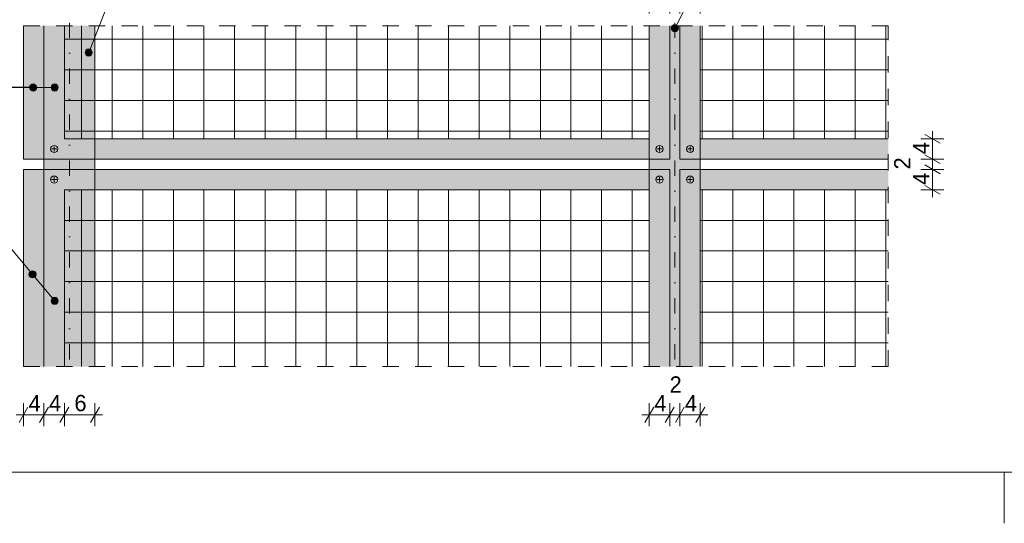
# Model space of a CAD drawing. Extents: x -279660 to -178910, y 57506 to 97979.
# Tile 4 of 44: x -266068 to -256410, y 68529 to 73464. Entities that reach past the tile are written whole.
import ezdxf

# ---------------------------------------------------------------- set-up
doc = ezdxf.new("R2010")
doc.units = 0
doc.header["$MEASUREMENT"] = 0
doc.linetypes.add('Dot & Dashed', pattern=[450, 150, -150, 0, -150])
doc.linetypes.add('Przerywana', pattern=[320, 160, -160])
for name, color, linetype, lineweight in [('A-Opisy_Nr_Pióra__21', 7, 'Continuous', 9), ('Arch kolorystyka_Nr_Pióra__41', 7, 'Continuous', 15), ('Arch konstrukcja dachu_Nr_Pióra__21', 7, 'Continuous', 9), ('Arch opisy_Nr_Pióra__19', 255, 'Continuous', 13), ('Arch opisy_Nr_Pióra__21', 7, 'Continuous', 9), ('ARCH TABELA_Nr_Pióra__21', 7, 'Continuous', 9), ('Arch teren_Nr_Pióra__21', 7, 'Continuous', 9), ('Arch wymiary_Nr_Pióra__21', 7, 'Continuous', 9)]:
    doc.layers.add(name, color=color, linetype=linetype, lineweight=lineweight)
doc.layers.add('Arch kolorystyka_Nr_Pióra__2', color=7, linetype='Continuous', lineweight=13, true_color=0x7f7f7f)
doc.layers.add('Arch konstrukcja dachu_Nr_Pióra__22', color=7, linetype='Continuous', lineweight=9, true_color=0x7f7f7f)
doc.layers.add('Arch opisy', color=7, linetype='Continuous')
doc.layers.add('Arch wymiary', color=7, linetype='Continuous')
doc.styles.add('GENERATED_STYLE_1', font='txt')
doc.dimstyles.new('GENERATED_STYLE__1', dxfattribs={"dimtxt": 160.000002, "dimasz": 114, "dimexe": 0.18, "dimexo": 0, "dimgap": 0.09, "dimtad": 1, "dimtih": 1, "dimtoh": 1, "dimdec": 0, "dimlfac": 0.1, "dimzin": 0, "dimdsep": 46, "dimtxsty": 'GENERATED_STYLE_1', "dimblk": 'ARROWHEAD_2', "dimblk1": 'ARROWHEAD_2', "dimblk2": 'ARROWHEAD_2', "dimcen": 0.09, "dimclrd": 7, "dimclre": 7, "dimclrt": 7, "dimazin": 0, "dimtfac": 1, "dimtdec": 4, "dimtmove": 0, "dimatfit": 3, "dimfxl": 0, "dimtolj": 1, "dimtzin": 0, "dimarcsym": 0})
doc.dimstyles.new('GENERATED_STYLE__2', dxfattribs={"dimtxt": 160.000002, "dimasz": 114, "dimexe": 0.18, "dimexo": 0, "dimgap": 0.09, "dimtad": 1, "dimdec": 0, "dimlfac": 0.1, "dimzin": 0, "dimdsep": 46, "dimtxsty": 'GENERATED_STYLE_1', "dimblk": 'ARROWHEAD_2', "dimblk1": 'ARROWHEAD_2', "dimblk2": 'ARROWHEAD_2', "dimcen": 0.09, "dimclrd": 7, "dimclre": 7, "dimclrt": 7, "dimazin": 0, "dimtfac": 1, "dimtdec": 4, "dimtmove": 0, "dimatfit": 3, "dimfxl": 0, "dimtolj": 1, "dimtzin": 0, "dimarcsym": 0})
doc.dimstyles.new('GENERATED_STYLE__7', dxfattribs={"dimtxt": 0.18, "dimasz": 127.68, "dimexe": 0.18, "dimexo": 0.0625, "dimgap": 0.09, "dimtad": 0, "dimtih": 1, "dimtoh": 1, "dimdec": 4, "dimzin": 0, "dimdsep": 46, "dimcen": 0.09, "dimadec": 0, "dimazin": 0, "dimtfac": 1, "dimtdec": 4, "dimtmove": 0, "dimatfit": 3, "dimldrblk": 'ARROWHEAD_11', "dimfxl": 0, "dimtolj": 1, "dimtzin": 0, "dimarcsym": 0})

# ---------------------------------------------------------------- blocks, each defined once
blk = doc.blocks.new('Linia_51', base_point=(-264302, 75916.8))
at = {"layer": 'Arch opisy_Nr_Pióra__21', "linetype": 'Continuous'}
blk.add_hatch(color=256, dxfattribs=at).paths.add_polyline_path([(-265355.9, 73143.3), (-265358.6, 73156.7), (-265366.2, 73168), (-265377.5, 73175.6), (-265390.9, 73178.3), (-265404.3, 73175.6), (-265415.7, 73168), (-265423.3, 73156.7), (-265425.9, 73143.3), (-265423.3, 73129.9), (-265415.7, 73118.5), (-265404.3, 73111), (-265390.9, 73108.3), (-265377.5, 73111), (-265366.2, 73118.5), (-265358.6, 73129.9)], flags=0)
blk.add_line((-264302, 75916.8), (-265378.1, 73175.9), dxfattribs=at)
blk.add_circle((-265390.9, 73143.3), 35, dxfattribs=at)
blk = doc.blocks.new('Linia_52', base_point=(-258364.5, 75916.8))
at = {"layer": 'Arch opisy_Nr_Pióra__21', "linetype": 'Continuous'}
blk.add_hatch(color=256, dxfattribs=at).paths.add_polyline_path([(-259607.2, 73381.2), (-259609.9, 73394.6), (-259617.4, 73405.9), (-259628.8, 73413.5), (-259642.2, 73416.2), (-259655.6, 73413.5), (-259666.9, 73405.9), (-259674.5, 73394.6), (-259677.2, 73381.2), (-259674.5, 73367.8), (-259666.9, 73356.4), (-259655.6, 73348.8), (-259642.2, 73346.2), (-259628.8, 73348.8), (-259617.4, 73356.4), (-259609.9, 73367.8)], flags=0)
blk.add_line((-258364.5, 75916.8), (-259626.4, 73412.4), dxfattribs=at)
blk.add_circle((-259642.2, 73381.2), 35, dxfattribs=at)
blk = doc.blocks.new('*D386')
at = {"layer": 'Arch wymiary_Nr_Pióra__21', "linetype": 'Continuous'}
for p, q in [((-257002.5, 71997.7), (-257227.5, 71997.7)), ((-257190, 72041), (-257040, 71954.4)), ((-257115, 71797.7), (-257115, 71997.7)), ((-257002.5, 71797.7), (-257227.5, 71797.7)), ((-257190, 71841), (-257040, 71754.4)), ((-257115, 71724.3), (-257115, 71797.7))]:
    blk.add_line(p, q, dxfattribs=at)
at = {"layer": 'Arch wymiary_Nr_Pióra__21', "char_height": 160, "attachment_point": 7, "rotation": 90, "style": 'GENERATED_STYLE_1'}
for s, insert in [('{4}', (-257147, 72146.5)), ('{2}', (-257331, 71996.5)), ('{4}', (-257147, 71846.5))]:
    blk.add_mtext(s, dxfattribs=dict(at, insert=insert))
blk = doc.blocks.new('ARROWHEAD_2')
at = {"color": 0, "linetype": 'Continuous', "lineweight": 0}
for p, q in [((0, 0), (-1, 0)), ((-0.378, -0.655), (0.378, 0.655))]:
    blk.add_line(p, q, dxfattribs=at)
blk = doc.blocks.new('*D387')
at = {"layer": 'Arch wymiary_Nr_Pióra__21', "linetype": 'Continuous'}
for p, q in [((-257002.5, 72097.7), (-257227.5, 72097.7)), ((-257190, 72141), (-257040, 72054.4)), ((-257115, 71997.7), (-257115, 72097.7)), ((-257002.5, 71997.7), (-257227.5, 71997.7)), ((-257190, 72041), (-257040, 71954.4))]:
    blk.add_line(p, q, dxfattribs=at)
at = {"layer": 'Arch wymiary_Nr_Pióra__21', "char_height": 160, "attachment_point": 7, "rotation": 90, "style": 'GENERATED_STYLE_1'}
for s, insert in [('{4}', (-257147, 72146.5)), ('{2}', (-257331, 71996.5)), ('{4}', (-257147, 71846.5))]:
    blk.add_mtext(s, dxfattribs=dict(at, insert=insert))
blk = doc.blocks.new('*D388')
at = {"layer": 'Arch wymiary_Nr_Pióra__21', "linetype": 'Continuous'}
for p, q in [((-257040, 72254.4), (-257190, 72341)), ((-257115, 72297.7), (-257115, 72371)), ((-257002.5, 72297.7), (-257227.5, 72297.7)), ((-257115, 72097.7), (-257115, 72297.7)), ((-257002.5, 72097.7), (-257227.5, 72097.7)), ((-257190, 72141), (-257040, 72054.4))]:
    blk.add_line(p, q, dxfattribs=at)
at = {"layer": 'Arch wymiary_Nr_Pióra__21', "char_height": 160, "attachment_point": 7, "rotation": 90, "style": 'GENERATED_STYLE_1'}
for s, insert in [('{4}', (-257147, 72146.5)), ('{2}', (-257331, 71996.5)), ('{4}', (-257147, 71846.5))]:
    blk.add_mtext(s, dxfattribs=dict(at, insert=insert))
blk = doc.blocks.new('*D389')
at = {"layer": 'Arch wymiary_Nr_Pióra__21', "linetype": 'Continuous'}
for p, q in [((-259848.9, 73711.5), (-259935.5, 73561.5)), ((-259892.2, 73524), (-259892.2, 73749)), ((-259648.9, 73711.5), (-259735.5, 73561.5)), ((-259692.2, 73524), (-259692.2, 73749)), ((-259965.5, 73636.5), (-259892.2, 73636.5)), ((-259892.2, 73636.5), (-259692.2, 73636.5))]:
    blk.add_line(p, q, dxfattribs=at)
at = {"layer": 'Arch wymiary_Nr_Pióra__21', "char_height": 160, "attachment_point": 7, "style": 'GENERATED_STYLE_1'}
for s, insert in [('{2}', (-259693.4, 73852.5)), ('{4}', (-259843.4, 73668.5)), ('{4}', (-259543.4, 73668.5))]:
    blk.add_mtext(s, dxfattribs=dict(at, insert=insert))
blk = doc.blocks.new('*D391')
at = {"layer": 'Arch wymiary_Nr_Pióra__21', "linetype": 'Continuous'}
for p, q in [((-259548.9, 73711.5), (-259635.5, 73561.5)), ((-259592.2, 73524), (-259592.2, 73749)), ((-259435.5, 73561.5), (-259348.9, 73711.5)), ((-259392.2, 73524), (-259392.2, 73749)), ((-259592.2, 73636.5), (-259392.2, 73636.5)), ((-259392.2, 73636.5), (-259318.8, 73636.5))]:
    blk.add_line(p, q, dxfattribs=at)
at = {"layer": 'Arch wymiary_Nr_Pióra__21', "char_height": 160, "attachment_point": 7, "style": 'GENERATED_STYLE_1'}
for s, insert in [('{2}', (-259693.4, 73852.5)), ('{4}', (-259843.4, 73668.5)), ('{4}', (-259543.4, 73668.5))]:
    blk.add_mtext(s, dxfattribs=dict(at, insert=insert))
blk = doc.blocks.new('*D395')
at = {"layer": 'Arch wymiary_Nr_Pióra__21', "linetype": 'Continuous'}
for p, q in [((-266282.2, 72097.7), (-266282.2, 72171)), ((-266169.7, 72097.7), (-266394.7, 72097.7)), ((-266207.2, 72054.4), (-266357.2, 72141)), ((-266282.2, 71997.7), (-266282.2, 72097.7)), ((-266169.7, 71997.7), (-266394.7, 71997.7)), ((-266357.2, 72041), (-266207.2, 71954.4)), ((-266282.2, 71924.3), (-266282.2, 71997.7))]:
    blk.add_line(p, q, dxfattribs=at)
at = {"layer": 'Arch wymiary_Nr_Pióra__21', "insert": (-266314.2, 71851.9), "char_height": 160, "attachment_point": 7, "rotation": 90, "style": 'GENERATED_STYLE_1'}
blk.add_mtext('{2}', dxfattribs=at)
blk = doc.blocks.new('*D396')
at = {"layer": 'Arch wymiary_Nr_Pióra__21', "linetype": 'Continuous'}
for p, q in [((-259848.9, 69668.2), (-259935.5, 69518.2)), ((-259892.2, 69480.7), (-259892.2, 69705.7)), ((-259648.9, 69668.2), (-259735.5, 69518.2)), ((-259692.2, 69480.7), (-259692.2, 69705.7)), ((-259965.5, 69593.2), (-259892.2, 69593.2)), ((-259892.2, 69593.2), (-259692.2, 69593.2))]:
    blk.add_line(p, q, dxfattribs=at)
at = {"layer": 'Arch wymiary_Nr_Pióra__21', "char_height": 160, "attachment_point": 7, "style": 'GENERATED_STYLE_1'}
for s, insert in [('{2}', (-259693.4, 69809.2)), ('{4}', (-259843.4, 69625.2)), ('{4}', (-259543.4, 69625.2))]:
    blk.add_mtext(s, dxfattribs=dict(at, insert=insert))
blk = doc.blocks.new('*D397')
at = {"layer": 'Arch wymiary_Nr_Pióra__21', "linetype": 'Continuous'}
for p, q in [((-259648.9, 69668.2), (-259735.5, 69518.2)), ((-259692.2, 69480.7), (-259692.2, 69705.7)), ((-259548.9, 69668.2), (-259635.5, 69518.2)), ((-259592.2, 69480.7), (-259592.2, 69705.7)), ((-259692.2, 69593.2), (-259592.2, 69593.2))]:
    blk.add_line(p, q, dxfattribs=at)
at = {"layer": 'Arch wymiary_Nr_Pióra__21', "char_height": 160, "attachment_point": 7, "style": 'GENERATED_STYLE_1'}
for s, insert in [('{2}', (-259693.4, 69809.2)), ('{4}', (-259843.4, 69625.2)), ('{4}', (-259543.4, 69625.2))]:
    blk.add_mtext(s, dxfattribs=dict(at, insert=insert))
blk = doc.blocks.new('*D398')
at = {"layer": 'Arch wymiary_Nr_Pióra__21', "linetype": 'Continuous'}
for p, q in [((-259548.9, 69668.2), (-259635.5, 69518.2)), ((-259592.2, 69480.7), (-259592.2, 69705.7)), ((-259435.5, 69518.2), (-259348.9, 69668.2)), ((-259392.2, 69480.7), (-259392.2, 69705.7)), ((-259592.2, 69593.2), (-259392.2, 69593.2)), ((-259392.2, 69593.2), (-259318.8, 69593.2))]:
    blk.add_line(p, q, dxfattribs=at)
at = {"layer": 'Arch wymiary_Nr_Pióra__21', "char_height": 160, "attachment_point": 7, "style": 'GENERATED_STYLE_1'}
for s, insert in [('{2}', (-259693.4, 69809.2)), ('{4}', (-259843.4, 69625.2)), ('{4}', (-259543.4, 69625.2))]:
    blk.add_mtext(s, dxfattribs=dict(at, insert=insert))
blk = doc.blocks.new('*D399')
at = {"layer": 'Arch wymiary_Nr_Pióra__21', "linetype": 'Continuous'}
for p, q in [((-265986.4, 73841.2), (-266073, 73691.2)), ((-266029.7, 73653.7), (-266029.7, 73878.7)), ((-265786.4, 73841.2), (-265873, 73691.2)), ((-265829.7, 73653.7), (-265829.7, 73878.7)), ((-266103, 73766.2), (-266029.7, 73766.2)), ((-266029.7, 73766.2), (-265829.7, 73766.2))]:
    blk.add_line(p, q, dxfattribs=at)
at = {"layer": 'Arch wymiary_Nr_Pióra__21', "char_height": 160, "attachment_point": 7, "style": 'GENERATED_STYLE_1'}
for s, insert in [('{4}', (-265980.9, 73798.2)), ('{4}', (-265780.9, 73798.2)), ('{6}', (-265530.9, 73798.2))]:
    blk.add_mtext(s, dxfattribs=dict(at, insert=insert))
blk = doc.blocks.new('*D400')
at = {"layer": 'Arch wymiary_Nr_Pióra__21', "linetype": 'Continuous'}
for p, q in [((-265786.4, 73841.2), (-265873, 73691.2)), ((-265829.7, 73653.7), (-265829.7, 73878.7)), ((-265586.4, 73841.2), (-265673, 73691.2)), ((-265629.7, 73653.7), (-265629.7, 73878.7)), ((-265829.7, 73766.2), (-265629.7, 73766.2))]:
    blk.add_line(p, q, dxfattribs=at)
at = {"layer": 'Arch wymiary_Nr_Pióra__21', "char_height": 160, "attachment_point": 7, "style": 'GENERATED_STYLE_1'}
for s, insert in [('{4}', (-265980.9, 73798.2)), ('{4}', (-265780.9, 73798.2)), ('{6}', (-265530.9, 73798.2))]:
    blk.add_mtext(s, dxfattribs=dict(at, insert=insert))
blk = doc.blocks.new('*D401')
at = {"layer": 'Arch wymiary_Nr_Pióra__21', "linetype": 'Continuous'}
for p, q in [((-265586.4, 73841.2), (-265673, 73691.2)), ((-265629.7, 73653.7), (-265629.7, 73878.7)), ((-265373, 73691.2), (-265286.4, 73841.2)), ((-265329.7, 73653.7), (-265329.7, 73878.7)), ((-265629.7, 73766.2), (-265329.7, 73766.2)), ((-265329.7, 73766.2), (-265256.3, 73766.2))]:
    blk.add_line(p, q, dxfattribs=at)
at = {"layer": 'Arch wymiary_Nr_Pióra__21', "char_height": 160, "attachment_point": 7, "style": 'GENERATED_STYLE_1'}
for s, insert in [('{4}', (-265980.9, 73798.2)), ('{4}', (-265780.9, 73798.2)), ('{6}', (-265530.9, 73798.2))]:
    blk.add_mtext(s, dxfattribs=dict(at, insert=insert))
blk = doc.blocks.new('*D406')
at = {"layer": 'Arch wymiary_Nr_Pióra__21', "linetype": 'Continuous'}
for p, q in [((-265986.4, 69668.2), (-266073, 69518.2)), ((-266029.7, 69480.7), (-266029.7, 69705.7)), ((-265786.4, 69668.2), (-265873, 69518.2)), ((-265829.7, 69480.7), (-265829.7, 69705.7)), ((-266103, 69593.2), (-266029.7, 69593.2)), ((-266029.7, 69593.2), (-265829.7, 69593.2))]:
    blk.add_line(p, q, dxfattribs=at)
at = {"layer": 'Arch wymiary_Nr_Pióra__21', "char_height": 160, "attachment_point": 7, "style": 'GENERATED_STYLE_1'}
for s, insert in [('{4}', (-265980.9, 69625.2)), ('{4}', (-265780.9, 69625.2)), ('{6}', (-265530.9, 69625.2))]:
    blk.add_mtext(s, dxfattribs=dict(at, insert=insert))
blk = doc.blocks.new('*D407')
at = {"layer": 'Arch wymiary_Nr_Pióra__21', "linetype": 'Continuous'}
for p, q in [((-265786.4, 69668.2), (-265873, 69518.2)), ((-265829.7, 69480.7), (-265829.7, 69705.7)), ((-265586.4, 69668.2), (-265673, 69518.2)), ((-265629.7, 69480.7), (-265629.7, 69705.7)), ((-265829.7, 69593.2), (-265629.7, 69593.2))]:
    blk.add_line(p, q, dxfattribs=at)
at = {"layer": 'Arch wymiary_Nr_Pióra__21', "char_height": 160, "attachment_point": 7, "style": 'GENERATED_STYLE_1'}
for s, insert in [('{4}', (-265980.9, 69625.2)), ('{4}', (-265780.9, 69625.2)), ('{6}', (-265530.9, 69625.2))]:
    blk.add_mtext(s, dxfattribs=dict(at, insert=insert))
blk = doc.blocks.new('*D408')
at = {"layer": 'Arch wymiary_Nr_Pióra__21', "linetype": 'Continuous'}
for p, q in [((-265586.4, 69668.2), (-265673, 69518.2)), ((-265629.7, 69480.7), (-265629.7, 69705.7)), ((-265373, 69518.2), (-265286.4, 69668.2)), ((-265329.7, 69480.7), (-265329.7, 69705.7)), ((-265629.7, 69593.2), (-265329.7, 69593.2)), ((-265329.7, 69593.2), (-265256.3, 69593.2))]:
    blk.add_line(p, q, dxfattribs=at)
at = {"layer": 'Arch wymiary_Nr_Pióra__21', "char_height": 160, "attachment_point": 7, "style": 'GENERATED_STYLE_1'}
for s, insert in [('{4}', (-265980.9, 69625.2)), ('{4}', (-265780.9, 69625.2)), ('{6}', (-265530.9, 69625.2))]:
    blk.add_mtext(s, dxfattribs=dict(at, insert=insert))
blk = doc.blocks.new('ARROWHEAD_11')
at = {"color": 0, "linetype": 'Continuous', "lineweight": 0}
blk.add_line((0, 0), (-1, 0), dxfattribs=at)
at = {"color": 0, "linetype": 'Continuous', "lineweight": 0, "const_width": 0.25, "flags": 128}
blk.add_lwpolyline([(-0.125, 0, 1), (0.125, 0, 1)], format="xyb", close=True, dxfattribs=at)
blk = doc.blocks.new('Linia_57', base_point=(-265936.2, 72799.7))
at = {"layer": 'Arch opisy_Nr_Pióra__19', "linetype": 'Continuous'}
blk.add_hatch(color=256, dxfattribs=at).paths.add_polyline_path([(-265901.2, 72799.7), (-265903.9, 72813.1), (-265911.5, 72824.5), (-265922.8, 72832.1), (-265936.2, 72834.7), (-265949.6, 72832.1), (-265961, 72824.5), (-265968.5, 72813.1), (-265971.2, 72799.7), (-265968.5, 72786.3), (-265961, 72775), (-265949.6, 72767.4), (-265936.2, 72764.7), (-265922.8, 72767.4), (-265911.5, 72775), (-265903.9, 72786.3)], flags=0)
blk.add_line((-265971.2, 72799.7), (-266029.7, 72799.7), dxfattribs=at)
blk.add_circle((-265936.2, 72799.7), 35, dxfattribs=at)
blk = doc.blocks.new('Linia_58', base_point=(-265936.2, 72799.7))
at = {"layer": 'Arch opisy_Nr_Pióra__19', "linetype": 'Continuous'}
for points in [[(-265901.2, 72799.7), (-265903.9, 72813.1), (-265911.5, 72824.5), (-265922.8, 72832.1), (-265936.2, 72834.7), (-265949.6, 72832.1), (-265961, 72824.5), (-265968.5, 72813.1), (-265971.2, 72799.7), (-265968.5, 72786.3), (-265961, 72775), (-265949.6, 72767.4), (-265936.2, 72764.7), (-265922.8, 72767.4), (-265911.5, 72775), (-265903.9, 72786.3)], [(-265689.6, 72799.7), (-265692.3, 72813.1), (-265699.8, 72824.5), (-265711.2, 72832.1), (-265724.6, 72834.7), (-265738, 72832.1), (-265749.3, 72824.5), (-265756.9, 72813.1), (-265759.6, 72799.7), (-265756.9, 72786.3), (-265749.3, 72775), (-265738, 72767.4), (-265724.6, 72764.7), (-265711.2, 72767.4), (-265699.8, 72775), (-265692.3, 72786.3)]]:
    blk.add_hatch(color=256, dxfattribs=at).paths.add_polyline_path(points, flags=0)
blk.add_line((-265901.2, 72799.7), (-265759.6, 72799.7), dxfattribs=at)
for centre in [(-265936.2, 72799.7), (-265724.6, 72799.7)]:
    blk.add_circle(centre, 35, dxfattribs=at)
blk = doc.blocks.new('Linia_59', base_point=(-265941.8, 70969.1))
at = {"layer": 'Arch opisy_Nr_Pióra__19', "linetype": 'Continuous'}
blk.add_hatch(color=256, dxfattribs=at).paths.add_polyline_path([(-265906.8, 70969.1), (-265909.5, 70982.5), (-265917.1, 70993.9), (-265928.4, 71001.5), (-265941.8, 71004.1), (-265955.2, 71001.5), (-265966.6, 70993.9), (-265974.1, 70982.5), (-265976.8, 70969.1), (-265974.1, 70955.7), (-265966.6, 70944.4), (-265955.2, 70936.8), (-265941.8, 70934.1), (-265928.4, 70936.8), (-265917.1, 70944.4), (-265909.5, 70955.7)], flags=0)
blk.add_line((-265964.3, 70995.9), (-266029.7, 71073.9), dxfattribs=at)
blk.add_circle((-265941.8, 70969.1), 35, dxfattribs=at)
blk = doc.blocks.new('Linia_60', base_point=(-265941.8, 70969.1))
at = {"layer": 'Arch opisy_Nr_Pióra__19', "linetype": 'Continuous'}
for points in [[(-265906.8, 70969.1), (-265909.5, 70982.5), (-265917.1, 70993.9), (-265928.4, 71001.5), (-265941.8, 71004.1), (-265955.2, 71001.5), (-265966.6, 70993.9), (-265974.1, 70982.5), (-265976.8, 70969.1), (-265974.1, 70955.7), (-265966.6, 70944.4), (-265955.2, 70936.8), (-265941.8, 70934.1), (-265928.4, 70936.8), (-265917.1, 70944.4), (-265909.5, 70955.7)], [(-265689.6, 70710.2), (-265692.3, 70723.6), (-265699.8, 70734.9), (-265711.2, 70742.5), (-265724.6, 70745.2), (-265738, 70742.5), (-265749.3, 70734.9), (-265756.9, 70723.6), (-265759.6, 70710.2), (-265756.9, 70696.8), (-265749.3, 70685.4), (-265738, 70677.9), (-265724.6, 70675.2), (-265711.2, 70677.9), (-265699.8, 70685.4), (-265692.3, 70696.8)]]:
    blk.add_hatch(color=256, dxfattribs=at).paths.add_polyline_path(points, flags=0)
blk.add_line((-265919.3, 70942.3), (-265747.1, 70737), dxfattribs=at)
for centre in [(-265941.8, 70969.1), (-265724.6, 70710.2)]:
    blk.add_circle(centre, 35, dxfattribs=at)

msp = doc.modelspace()

# ---------------------------------------------------------------- hatches: boundary and pattern name
at = {"layer": 'Arch kolorystyka_Nr_Pióra__2', "linetype": 'Continuous'}
for points in [[(-265329.7, 70065.6), (-265329.7, 73404.9), (-265829.7, 73404.9), (-265829.7, 70065.6)], [(-259392.2, 70065.6), (-259392.2, 73404.9), (-259892.2, 73404.9), (-259892.2, 70065.6)]]:
    msp.add_hatch(color=256, dxfattribs=at).paths.add_polyline_path(points, flags=0)
at = {"layer": 'Arch kolorystyka_Nr_Pióra__41', "linetype": 'Continuous'}
for points in [[(-266029.7, 72097.7), (-265829.7, 72097.7), (-265829.7, 73404.9), (-266029.7, 73404.9)], [(-265829.7, 73404.9), (-265829.7, 72097.7), (-259692.2, 72097.7), (-259692.2, 73404.9), (-259892.2, 73404.9), (-259892.2, 72297.7), (-265629.7, 72297.7), (-265629.7, 73404.9)], [(-259592.2, 72097.7), (-257549.1, 72097.7), (-257549.1, 72297.7), (-259392.2, 72297.7), (-259392.2, 73404.9), (-259592.2, 73404.9)], [(-265829.7, 70065.6), (-265829.7, 71997.7), (-266029.7, 71997.7), (-266029.7, 70065.6)], [(-265829.7, 71997.7), (-265829.7, 70065.6), (-265629.7, 70065.6), (-265629.7, 71797.7), (-259892.2, 71797.7), (-259892.2, 70065.6), (-259692.2, 70065.6), (-259692.2, 71997.7)], [(-259592.2, 71997.7), (-257549.1, 71997.7), (-257549.1, 71797.7), (-259392.2, 71797.7), (-259392.2, 70065.6), (-259592.2, 70065.6)]]:
    msp.add_hatch(color=256, dxfattribs=at).paths.add_polyline_path(points, flags=0)
at = {"layer": 'Arch teren_Nr_Pióra__21', "linetype": 'Continuous'}
h = msp.add_hatch(dxfattribs=at)
h.set_pattern_fill('Rigid_Insulation', color=256, style=0, pattern_type=2)
h.set_pattern_definition([(0, (-262760.94, 74172.98), (0, 300), []), (90, (-262760.94, 74172.98), (-300, 0), [])])
h.paths.add_polyline_path([(-265629.7, 73404.9), (-265629.7, 72297.7), (-259892.2, 72297.7), (-259892.2, 73404.9)], flags=0)
h = msp.add_hatch(dxfattribs=at)
h.set_pattern_fill('Rigid_Insulation', color=256, style=0, pattern_type=2)
h.set_pattern_definition([(0, (-256673.44, 74172.98), (0, 300), []), (90, (-256673.44, 74172.98), (-300, 0), [])])
h.paths.add_polyline_path([(-259392.2, 73404.9), (-259392.2, 72297.7), (-257549.1, 72297.7), (-257549.1, 73404.9)], flags=0)
h = msp.add_hatch(dxfattribs=at)
h.set_pattern_fill('Rigid_Insulation', color=256, style=0, pattern_type=2)
h.set_pattern_definition([(0, (-262760.94, 66697.67), (0, 300), []), (90, (-262760.94, 66697.67), (-300, 0), [])])
h.paths.add_polyline_path([(-265629.7, 71797.7), (-265629.7, 70065.6), (-259892.2, 70065.6), (-259892.2, 71797.7)], flags=0)
h = msp.add_hatch(dxfattribs=at)
h.set_pattern_fill('Rigid_Insulation', color=256, style=0, pattern_type=2)
h.set_pattern_definition([(0, (-256673.44, 66697.67), (0, 300), []), (90, (-256673.44, 66697.67), (-300, 0), [])])
h.paths.add_polyline_path([(-259392.2, 71797.7), (-259392.2, 70065.6), (-257549.1, 70065.6), (-257549.1, 71797.7)], flags=0)

# ---------------------------------------------------------------- linework, layer by layer
at = {"layer": 'Arch konstrukcja dachu_Nr_Pióra__21', "linetype": 'Dot & Dashed'}
for p, q in [((-265579.7, 77036.2), (-265579.7, 70065.6)), ((-259642.2, 77036.2), (-259642.2, 70065.6))]:
    msp.add_line(p, q, dxfattribs=at)
at = {"layer": 'Arch konstrukcja dachu_Nr_Pióra__21', "linetype": 'Przerywana'}
for p, q in [((-266029.7, 73404.9), (-257549.1, 73404.9)), ((-257549.1, 70065.6), (-257549.1, 73404.9)), ((-266029.7, 70065.6), (-257549.1, 70065.6))]:
    msp.add_line(p, q, dxfattribs=at)
at = {"layer": 'Arch konstrukcja dachu_Nr_Pióra__21', "linetype": 'Continuous'}
for p, q in [((-266029.7, 73404.9), (-266029.7, 72097.7)), ((-265829.7, 70065.6), (-265829.7, 73404.9)), ((-265629.7, 73404.9), (-265629.7, 72297.7)), ((-265329.7, 73404.9), (-265329.7, 70065.6)), ((-259892.2, 70065.6), (-259892.2, 73404.9)), ((-259892.2, 72297.7), (-259892.2, 73404.9)), ((-259692.2, 72097.7), (-259692.2, 73404.9)), ((-259592.2, 72097.7), (-259592.2, 73404.9)), ((-259392.2, 73404.9), (-259392.2, 70065.6)), ((-259392.2, 72297.7), (-259392.2, 73404.9)), ((-265629.7, 72297.7), (-259892.2, 72297.7)), ((-257549.1, 72297.7), (-259392.2, 72297.7)), ((-266029.7, 72097.7), (-265829.7, 72097.7)), ((-265829.7, 72097.7), (-259692.2, 72097.7)), ((-257549.1, 72097.7), (-259592.2, 72097.7)), ((-266029.7, 71997.7), (-266029.7, 70065.6)), ((-266029.7, 71997.7), (-265829.7, 71997.7)), ((-265829.7, 71997.7), (-259692.2, 71997.7)), ((-259692.2, 70065.6), (-259692.2, 71997.7)), ((-259592.2, 70065.6), (-259592.2, 71997.7)), ((-257549.1, 71997.7), (-259592.2, 71997.7)), ((-265629.7, 71797.7), (-265629.7, 70065.6)), ((-265629.7, 71797.7), (-259892.2, 71797.7)), ((-259892.2, 70065.6), (-259892.2, 71797.7)), ((-259392.2, 70065.6), (-259392.2, 71797.7)), ((-257549.1, 71797.7), (-259392.2, 71797.7))]:
    msp.add_line(p, q, dxfattribs=at)
at = {"layer": 'Arch konstrukcja dachu_Nr_Pióra__22', "linetype": 'Continuous'}
for p, q in [((-265829.7, 73404.9), (-265829.7, 72097.7)), ((-265754.7, 72197.7), (-265704.7, 72197.7)), ((-265729.7, 72172.7), (-265729.7, 72222.7)), ((-259767.2, 72197.7), (-259817.2, 72197.7)), ((-259792.2, 72172.7), (-259792.2, 72222.7)), ((-259517.2, 72197.7), (-259467.2, 72197.7)), ((-259492.2, 72172.7), (-259492.2, 72222.7)), ((-265829.7, 71997.7), (-265829.7, 70065.6)), ((-265754.7, 71897.7), (-265704.7, 71897.7)), ((-265729.7, 71872.7), (-265729.7, 71922.7)), ((-259767.2, 71897.7), (-259817.2, 71897.7)), ((-259792.2, 71872.7), (-259792.2, 71922.7)), ((-259517.2, 71897.7), (-259467.2, 71897.7)), ((-259492.2, 71872.7), (-259492.2, 71922.7))]:
    msp.add_line(p, q, dxfattribs=at)
for centre in [(-265729.7, 72197.7), (-259792.2, 72197.7), (-259492.2, 72197.7), (-265729.7, 71897.7), (-259792.2, 71897.7), (-259492.2, 71897.7)]:
    msp.add_circle(centre, 35, dxfattribs=at)
at = {"layer": 'Arch opisy_Nr_Pióra__21', "linetype": 'Continuous'}
msp.add_line((-266029.7, 71073.9), (-267477.5, 72799.7), dxfattribs=at)
at = {"layer": 'ARCH TABELA_Nr_Pióra__21', "linetype": 'Continuous'}
for p, q in [((-238910.3, 69029.1), (-279660.3, 69029.1)), ((-256410.3, 68529.1), (-256410.3, 69029.1))]:
    msp.add_line(p, q, dxfattribs=at)

# ---------------------------------------------------------------- block references
at = {"layer": 'Arch opisy', "linetype": 'Continuous'}
for name, p in [('Linia_51', (-264302, 75916.8)), ('Linia_52', (-258364.5, 75916.8))]:
    msp.add_blockref(name, p, dxfattribs=at)
at = {"layer": 'Arch opisy', "color": 255, "linetype": 'Continuous', "lineweight": 13}
for name, p in [('Linia_57', (-265936.2, 72799.7)), ('Linia_58', (-265936.2, 72799.7)), ('Linia_59', (-265941.8, 70969.1)), ('Linia_60', (-265941.8, 70969.1))]:
    msp.add_blockref(name, p, dxfattribs=at)

# ---------------------------------------------------------------- dimensions: what is measured, and where the dimension line sits
at = {"layer": 'Arch wymiary', "linetype": 'Continuous'}
for base, p1, p2, text, picture, middle in [((-259892.2, 73636.5), (-259892.2, 73404.9), (-259692.2, 74240.2), '4', '*D389', (-259782.7, 73748.5)), ((-259892.2, 69593.2), (-259892.2, 73404.9), (-259692.2, 74240.2), '4', '*D396', (-259782.7, 69705.2)), ((-259892.2, 73636.5), (-259592.2, 74240.2), (-259392.2, 73404.9), '4', '*D391', (-259482.7, 73748.5)), ((-259892.2, 69593.2), (-259692.2, 74240.2), (-259592.2, 74240.2), '2', '*D397', (-259632.7, 69889.2)), ((-259892.2, 69593.2), (-259592.2, 74240.2), (-259392.2, 73404.9), '4', '*D398', (-259482.7, 69705.2)), ((-266029.7, 73766.2), (-266029.7, 73404.9), (-265829.7, 73404.9), '4', '*D399', (-265920.2, 73878.2)), ((-266029.7, 73766.2), (-265829.7, 73404.9), (-265629.7, 73404.9), '4', '*D400', (-265720.2, 73878.2)), ((-266029.7, 73766.2), (-265629.7, 73404.9), (-265329.7, 73346.8), '6', '*D401', (-265470.2, 73878.2)), ((-266029.7, 69593.2), (-266029.7, 73404.9), (-265829.7, 73404.9), '4', '*D406', (-265920.2, 69705.2)), ((-266029.7, 69593.2), (-265829.7, 73404.9), (-265629.7, 73404.9), '4', '*D407', (-265720.2, 69705.2)), ((-266029.7, 69593.2), (-265629.7, 73404.9), (-265329.7, 73346.8), '6', '*D408', (-265470.2, 69705.2))]:
    dim = msp.add_linear_dim(base=base, p1=p1, p2=p2, text=text, dimstyle='GENERATED_STYLE__1', dxfattribs=at)
    dim.commit()
    dim.dimension.update_dxf_attribs({"geometry": picture, "text_midpoint": middle})
for base, p1, p2, text, picture, middle in [((-257115, 71797.7), (-257549.1, 72097.7), (-257549.1, 72297.7), '4', '*D388', (-257227, 72207.2)), ((-257115, 71797.7), (-257549.1, 71797.7), (-257549.1, 71997.7), '4', '*D386', (-257227, 71907.2)), ((-257115, 71797.7), (-257549.1, 71997.7), (-257549.1, 72097.7), '2', '*D387', (-257411, 72057.2)), ((-266282.2, 71997.7), (-266029.7, 71997.7), (-266029.7, 72097.7), '2', '*D395', (-266394.2, 71912.6))]:
    dim = msp.add_linear_dim(base=base, p1=p1, p2=p2, angle=90, text=text, dimstyle='GENERATED_STYLE__2', dxfattribs=at)
    dim.commit()
    dim.dimension.update_dxf_attribs({"geometry": picture, "text_midpoint": middle})

# ---------------------------------------------------------------- leaders
at = {"layer": 'A-Opisy_Nr_Pióra__21', "linetype": 'Continuous', "annotation_type": 0, "has_hookline": 1, "hookline_direction": 1, "text_width": 2209.5}
msp.add_leader([(-265936.2, 72799.7), (-267646.3, 72799.7)], dimstyle='GENERATED_STYLE__7', dxfattribs=at)

doc.saveas('drawing.dxf')
